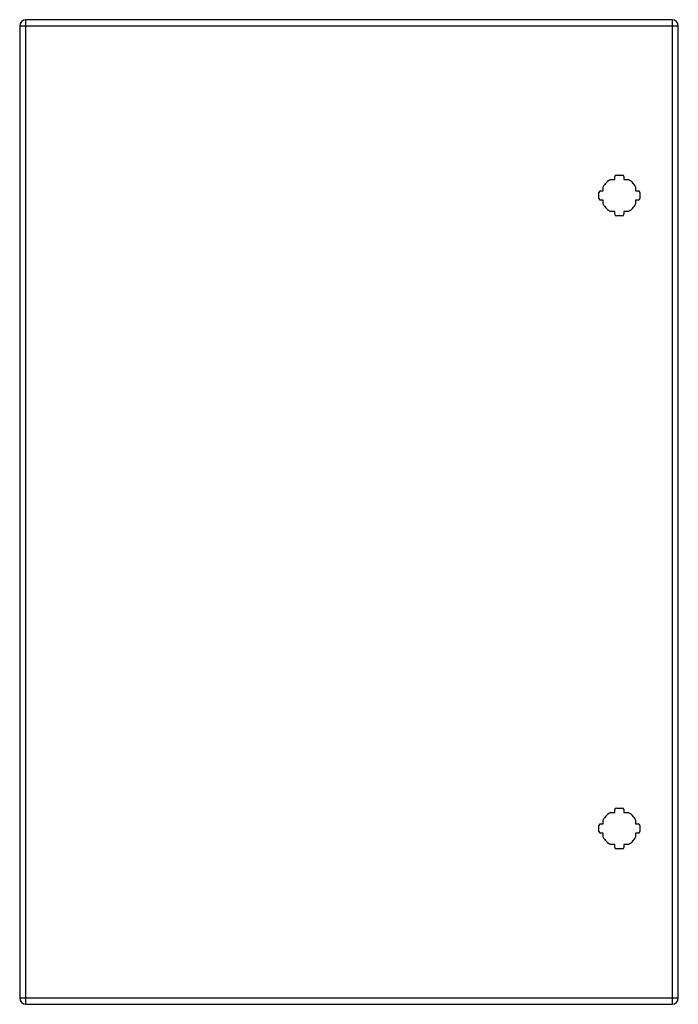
# Model space of a CAD drawing. Header units: inches. Extents: x 26.7 to 42.6, y 6.4 to 30.2.
import ezdxf

# ---------------------------------------------------------------- set-up
doc = ezdxf.new("R2010")
doc.units = ezdxf.units.IN
doc.header["$MEASUREMENT"] = 0
doc.layers.add('Visible Edges(ANSI)', color=7, linetype='Continuous', lineweight=25)
doc.layers.add('Visible Tangent Edges(ANSI)', color=7, linetype='Continuous', lineweight=25)

msp = doc.modelspace()

# ---------------------------------------------------------------- linework, layer by layer
at = {"layer": 'Visible Edges(ANSI)'}
for p, q in [((26.687, 30.023), (26.687, 6.512)), ((42.459, 30.169), (26.833, 30.169)), ((42.605, 6.512), (42.605, 30.023)), ((40.97, 26.309), (41.071, 26.309)), ((41.071, 26.309), (41.071, 26.375)), ((41.11, 26.414), (41.251, 26.414)), ((41.291, 26.375), (41.291, 26.309)), ((41.291, 26.309), (41.391, 26.309)), ((40.686, 25.849), (40.686, 25.99)), ((40.725, 26.029), (40.791, 26.029)), ((40.791, 26.029), (40.791, 26.13)), ((41.57, 26.13), (41.57, 26.029)), ((41.57, 26.029), (41.636, 26.029)), ((41.676, 25.99), (41.676, 25.849)), ((40.791, 25.809), (40.725, 25.809)), ((40.791, 25.709), (40.791, 25.809)), ((41.636, 25.809), (41.57, 25.809)), ((41.57, 25.809), (41.57, 25.709)), ((41.071, 25.529), (40.97, 25.529)), ((41.071, 25.464), (41.071, 25.529)), ((41.391, 25.529), (41.291, 25.529)), ((41.291, 25.529), (41.291, 25.464)), ((41.251, 25.424), (41.11, 25.424)), ((40.97, 11.006), (41.071, 11.006)), ((41.071, 11.006), (41.071, 11.072)), ((41.11, 11.111), (41.251, 11.111)), ((41.291, 11.072), (41.291, 11.006)), ((41.291, 11.006), (41.391, 11.006)), ((40.725, 10.726), (40.791, 10.726)), ((40.791, 10.726), (40.791, 10.827)), ((41.57, 10.827), (41.57, 10.726)), ((41.57, 10.726), (41.636, 10.726)), ((40.686, 10.546), (40.686, 10.687)), ((40.791, 10.506), (40.725, 10.506)), ((40.791, 10.406), (40.791, 10.506)), ((41.636, 10.506), (41.57, 10.506)), ((41.57, 10.506), (41.57, 10.406)), ((41.676, 10.687), (41.676, 10.546)), ((41.071, 10.226), (40.97, 10.226)), ((41.071, 10.161), (41.071, 10.226)), ((41.251, 10.121), (41.11, 10.121)), ((41.391, 10.226), (41.291, 10.226)), ((41.291, 10.226), (41.291, 10.161)), ((26.833, 6.366), (42.459, 6.366))]:
    msp.add_line(p, q, dxfattribs=at)
for centre, radius, start, end in [((26.833, 30.023), 0.146, 90, 180), ((42.459, 30.023), 0.146, 0, 90), ((41.181, 25.919), 0.443, 118.3576, 151.6424), ((41.11, 26.375), 0.0394, 90, 180), ((41.251, 26.375), 0.0394, 0, 90), ((41.181, 25.919), 0.443, 28.3576, 61.6424), ((40.725, 25.99), 0.0394, 90, 180), ((41.636, 25.99), 0.0394, 0, 90), ((40.725, 25.849), 0.0394, 180, 270), ((41.181, 25.919), 0.443, 208.3576, 241.6424), ((41.181, 25.919), 0.443, 298.3576, 331.6424), ((41.636, 25.849), 0.0394, 270, 0), ((41.11, 25.464), 0.0394, 180, 270), ((41.251, 25.464), 0.0394, 270, 0), ((41.181, 10.616), 0.443, 118.3576, 151.6424), ((41.11, 11.072), 0.0394, 90, 180), ((41.251, 11.072), 0.0394, 0, 90), ((41.181, 10.616), 0.443, 28.3576, 61.6424), ((40.725, 10.687), 0.0394, 90, 180), ((41.636, 10.687), 0.0394, 0, 90), ((40.725, 10.546), 0.0394, 180, 270), ((41.636, 10.546), 0.0394, 270, 0), ((41.181, 10.616), 0.443, 208.3576, 241.6424), ((41.181, 10.616), 0.443, 298.3576, 331.6424), ((41.11, 10.161), 0.0394, 180, 270), ((41.251, 10.161), 0.0394, 270, 0), ((26.833, 6.512), 0.146, 180, 270), ((42.459, 6.512), 0.146, 270, 0)]:
    msp.add_arc(centre, radius, start, end, dxfattribs=at)
at = {"layer": 'Visible Tangent Edges(ANSI)'}
for p, q in [((26.687, 30.023), (26.833, 30.023)), ((26.833, 30.023), (26.833, 30.169)), ((26.833, 30.023), (42.459, 30.023)), ((26.833, 6.512), (26.833, 30.023)), ((42.459, 30.169), (42.459, 30.023)), ((42.459, 30.023), (42.605, 30.023)), ((42.459, 30.023), (42.459, 6.512)), ((26.833, 6.512), (26.687, 6.512)), ((26.833, 6.366), (26.833, 6.512)), ((42.459, 6.512), (26.833, 6.512)), ((42.459, 6.512), (42.459, 6.366)), ((42.605, 6.512), (42.459, 6.512))]:
    msp.add_line(p, q, dxfattribs=at)

doc.saveas('drawing.dxf')
